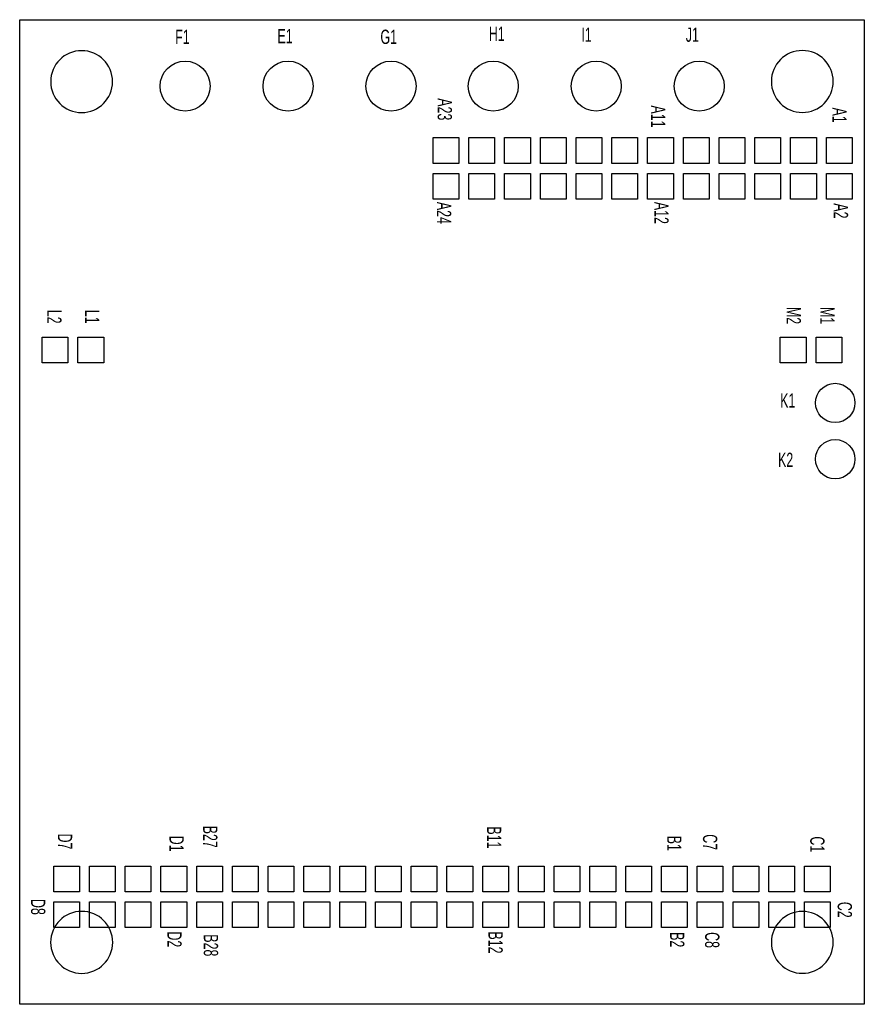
# Model space of a CAD drawing. Extents: x -15 to 15, y -17.5 to 17.5.
import ezdxf

# ---------------------------------------------------------------- set-up
doc = ezdxf.new("R2010")
doc.units = 0
doc.layers.add('PACKAGE_GEOMETRY_ASSEMBLY_TOP', color=1, linetype='CONTINUOUS')
doc.layers.add('PIN_TOP', color=2, linetype='CONTINUOUS')

msp = doc.modelspace()

# ---------------------------------------------------------------- linework, layer by layer
at = {"layer": 'PACKAGE_GEOMETRY_ASSEMBLY_TOP'}
for points in [[(-14.99997, 17.500092), (14.99997, 17.500092)], [(-14.99997, -17.500092), (-14.99997, 17.500092)], [(14.99997, 17.500092), (14.99997, -17.500092)], [(14.99997, -17.500092), (-14.99997, -17.500092)]]:
    msp.add_lwpolyline(points, dxfattribs=at)
for points in [[(-11.700256, 15.29842, 1), (-13.899896, 15.29842, 1)], [(13.898626, 15.304262, 1), (11.698986, 15.304262, 1)], [(-11.696446, -15.298674, 1), (-13.901166, -15.298674, 1)], [(13.898372, -15.298928, 1), (11.698732, -15.298928, 1)]]:
    msp.add_lwpolyline(points, format="xyb", close=True, dxfattribs=at)
at = {"layer": 'PIN_TOP'}
for points in [[(-0.31623, 12.392914), (-0.31623, 13.307314), (0.59817, 13.307314), (0.59817, 12.392914)], [(0.95377, 12.392914), (0.95377, 13.307314), (1.86817, 13.307314), (1.86817, 12.392914)], [(2.22377, 12.392914), (2.22377, 13.307314), (3.13817, 13.307314), (3.13817, 12.392914)], [(3.49377, 12.392914), (3.49377, 13.307314), (4.40817, 13.307314), (4.40817, 12.392914)], [(4.76377, 12.392914), (4.76377, 13.307314), (5.67817, 13.307314), (5.67817, 12.392914)], [(6.03377, 12.392914), (6.03377, 13.307314), (6.94817, 13.307314), (6.94817, 12.392914)], [(7.30377, 12.392914), (7.30377, 13.307314), (8.21817, 13.307314), (8.21817, 12.392914)], [(8.57377, 12.392914), (8.57377, 13.307314), (9.48817, 13.307314), (9.48817, 12.392914)], [(9.84377, 12.392914), (9.84377, 13.307314), (10.75817, 13.307314), (10.75817, 12.392914)], [(11.11377, 12.392914), (11.11377, 13.307314), (12.02817, 13.307314), (12.02817, 12.392914)], [(12.38377, 12.392914), (12.38377, 13.307314), (13.29817, 13.307314), (13.29817, 12.392914)], [(13.65377, 12.392914), (13.65377, 13.307314), (14.56817, 13.307314), (14.56817, 12.392914)], [(-0.31623, 11.122914), (-0.31623, 12.037314), (0.59817, 12.037314), (0.59817, 11.122914)], [(0.95377, 11.122914), (0.95377, 12.037314), (1.86817, 12.037314), (1.86817, 11.122914)], [(2.22377, 11.122914), (2.22377, 12.037314), (3.13817, 12.037314), (3.13817, 11.122914)], [(3.49377, 11.122914), (3.49377, 12.037314), (4.40817, 12.037314), (4.40817, 11.122914)], [(4.76377, 11.122914), (4.76377, 12.037314), (5.67817, 12.037314), (5.67817, 11.122914)], [(6.03377, 11.122914), (6.03377, 12.037314), (6.94817, 12.037314), (6.94817, 11.122914)], [(7.30377, 11.122914), (7.30377, 12.037314), (8.21817, 12.037314), (8.21817, 11.122914)], [(8.57377, 11.122914), (8.57377, 12.037314), (9.48817, 12.037314), (9.48817, 11.122914)], [(9.84377, 11.122914), (9.84377, 12.037314), (10.75817, 12.037314), (10.75817, 11.122914)], [(11.11377, 11.122914), (11.11377, 12.037314), (12.02817, 12.037314), (12.02817, 11.122914)], [(12.38377, 11.122914), (12.38377, 12.037314), (13.29817, 12.037314), (13.29817, 11.122914)], [(13.65377, 11.122914), (13.65377, 12.037314), (14.56817, 12.037314), (14.56817, 11.122914)], [(-14.19987, 5.296916), (-14.19987, 6.211316), (-13.28547, 6.211316), (-13.28547, 5.296916)], [(-12.92987, 5.296916), (-12.92987, 6.211316), (-12.01547, 6.211316), (-12.01547, 5.296916)], [(12.01547, 5.296916), (12.01547, 6.211316), (12.92987, 6.211316), (12.92987, 5.296916)], [(13.28547, 5.296916), (13.28547, 6.211316), (14.19987, 6.211316), (14.19987, 5.296916)], [(-13.79347, -13.502132), (-13.79347, -12.587732), (-12.87907, -12.587732), (-12.87907, -13.502132)], [(-12.52347, -13.502132), (-12.52347, -12.587732), (-11.60907, -12.587732), (-11.60907, -13.502132)], [(-11.25347, -13.502132), (-11.25347, -12.587732), (-10.33907, -12.587732), (-10.33907, -13.502132)], [(-9.98347, -13.502132), (-9.98347, -12.587732), (-9.06907, -12.587732), (-9.06907, -13.502132)], [(-8.71347, -13.502132), (-8.71347, -12.587732), (-7.79907, -12.587732), (-7.79907, -13.502132)], [(-7.44347, -13.502132), (-7.44347, -12.587732), (-6.52907, -12.587732), (-6.52907, -13.502132)], [(-6.17347, -13.502132), (-6.17347, -12.587732), (-5.25907, -12.587732), (-5.25907, -13.502132)], [(-4.90347, -13.502132), (-4.90347, -12.587732), (-3.98907, -12.587732), (-3.98907, -13.502132)], [(-3.63347, -13.502132), (-3.63347, -12.587732), (-2.71907, -12.587732), (-2.71907, -13.502132)], [(-2.36347, -13.502132), (-2.36347, -12.587732), (-1.44907, -12.587732), (-1.44907, -13.502132)], [(-1.09347, -13.502132), (-1.09347, -12.587732), (-0.17907, -12.587732), (-0.17907, -13.502132)], [(0.17653, -13.502132), (0.17653, -12.587732), (1.09093, -12.587732), (1.09093, -13.502132)], [(1.44653, -13.502132), (1.44653, -12.587732), (2.36093, -12.587732), (2.36093, -13.502132)], [(2.71653, -13.502132), (2.71653, -12.587732), (3.63093, -12.587732), (3.63093, -13.502132)], [(3.98653, -13.502132), (3.98653, -12.587732), (4.90093, -12.587732), (4.90093, -13.502132)], [(5.25653, -13.502132), (5.25653, -12.587732), (6.17093, -12.587732), (6.17093, -13.502132)], [(6.52653, -13.502132), (6.52653, -12.587732), (7.44093, -12.587732), (7.44093, -13.502132)], [(7.79653, -13.502132), (7.79653, -12.587732), (8.71093, -12.587732), (8.71093, -13.502132)], [(9.06653, -13.502132), (9.06653, -12.587732), (9.98093, -12.587732), (9.98093, -13.502132)], [(10.33653, -13.502132), (10.33653, -12.587732), (11.25093, -12.587732), (11.25093, -13.502132)], [(11.60653, -13.502132), (11.60653, -12.587732), (12.52093, -12.587732), (12.52093, -13.502132)], [(12.87653, -13.502132), (12.87653, -12.587732), (13.79093, -12.587732), (13.79093, -13.502132)], [(-13.79347, -14.772132), (-13.79347, -13.857732), (-12.87907, -13.857732), (-12.87907, -14.772132)], [(-12.52347, -14.772132), (-12.52347, -13.857732), (-11.60907, -13.857732), (-11.60907, -14.772132)], [(-11.25347, -14.772132), (-11.25347, -13.857732), (-10.33907, -13.857732), (-10.33907, -14.772132)], [(-9.98347, -14.772132), (-9.98347, -13.857732), (-9.06907, -13.857732), (-9.06907, -14.772132)], [(-8.71347, -14.772132), (-8.71347, -13.857732), (-7.79907, -13.857732), (-7.79907, -14.772132)], [(-7.44347, -14.772132), (-7.44347, -13.857732), (-6.52907, -13.857732), (-6.52907, -14.772132)], [(-6.17347, -14.772132), (-6.17347, -13.857732), (-5.25907, -13.857732), (-5.25907, -14.772132)], [(-4.90347, -14.772132), (-4.90347, -13.857732), (-3.98907, -13.857732), (-3.98907, -14.772132)], [(-3.63347, -14.772132), (-3.63347, -13.857732), (-2.71907, -13.857732), (-2.71907, -14.772132)], [(-2.36347, -14.772132), (-2.36347, -13.857732), (-1.44907, -13.857732), (-1.44907, -14.772132)], [(-1.09347, -14.772132), (-1.09347, -13.857732), (-0.17907, -13.857732), (-0.17907, -14.772132)], [(0.17653, -14.772132), (0.17653, -13.857732), (1.09093, -13.857732), (1.09093, -14.772132)], [(1.44653, -14.772132), (1.44653, -13.857732), (2.36093, -13.857732), (2.36093, -14.772132)], [(2.71653, -14.772132), (2.71653, -13.857732), (3.63093, -13.857732), (3.63093, -14.772132)], [(3.98653, -14.772132), (3.98653, -13.857732), (4.90093, -13.857732), (4.90093, -14.772132)], [(5.25653, -14.772132), (5.25653, -13.857732), (6.17093, -13.857732), (6.17093, -14.772132)], [(6.52653, -14.772132), (6.52653, -13.857732), (7.44093, -13.857732), (7.44093, -14.772132)], [(7.79653, -14.772132), (7.79653, -13.857732), (8.71093, -13.857732), (8.71093, -14.772132)], [(9.06653, -14.772132), (9.06653, -13.857732), (9.98093, -13.857732), (9.98093, -14.772132)], [(10.33653, -14.772132), (10.33653, -13.857732), (11.25093, -13.857732), (11.25093, -14.772132)], [(11.60653, -14.772132), (11.60653, -13.857732), (12.52093, -13.857732), (12.52093, -14.772132)], [(12.87653, -14.772132), (12.87653, -13.857732), (13.79093, -13.857732), (13.79093, -14.772132)]]:
    msp.add_lwpolyline(points, close=True, dxfattribs=at)
for centre, radius in [((-9.126474, 15.139924), 0.889), ((-5.468874, 15.139924), 0.889), ((-1.811274, 15.139924), 0.889), ((1.820926, 15.139924), 0.889), ((5.478526, 15.139924), 0.889), ((9.136126, 15.139924), 0.889), ((13.967714, 3.875278), 0.6985), ((13.967714, 1.875282), 0.6985)]:
    msp.add_circle(centre, radius, dxfattribs=at)

# ---------------------------------------------------------------- texts
at = {"layer": 'PACKAGE_GEOMETRY_ASSEMBLY_TOP', "width": 0.65}
for s, p in [('E1', (-5.844032, 16.662908)), ('G1', (-2.186432, 16.637508)), ('H1', (1.6637, 16.746982)), ('I1', (4.950968, 16.713708)), ('J1', (8.659368, 16.713708)), ('F1', (-9.476232, 16.637508)), ('K1', (12.012168, 3.708908)), ('K2', (11.935968, 1.600708))]:
    msp.add_text(s, height=0.508, dxfattribs=at).set_placement(p)
for s, p in [('A23', (-0.154432, 14.707108)), ('A11', (7.425182, 14.4526)), ('A1', (13.866368, 14.376908)), ('A24', (-0.179832, 11.024108)), ('A12', (7.541768, 11.024108)), ('A2', (13.917168, 10.973308)), ('L2', (-14.022832, 7.188708)), ('L1', (-12.676632, 7.188708)), ('M2', (12.240768, 7.290308)), ('M1', (13.434568, 7.290308)), ('B27', (-8.485632, -11.150092)), ('D7', (-13.641832, -11.429492)), ('B11', (1.598168, -11.175492)), ('C7', (9.268968, -11.454892)), ('D1', (-9.679432, -11.505692)), ('B1', (7.998968, -11.505692)), ('C1', (13.078968, -11.531092)), ('D8', (-14.597888, -13.756132)), ('C2', (14.053312, -13.857732)), ('D2', (-9.755632, -14.909292)), ('B12', (1.648968, -14.909292)), ('B2', (8.100568, -14.934692)), ('C8', (9.345168, -14.934692)), ('B28', (-8.460232, -15.010892))]:
    msp.add_text(s, height=0.508, rotation=270, dxfattribs=at).set_placement(p)

doc.saveas('drawing.dxf')
